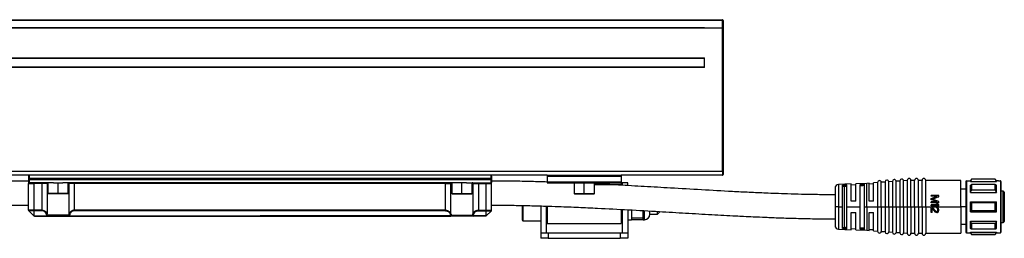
# Model space of a CAD drawing. Header units: millimetres. Extents: x -339 to 1189, y 337 to 856.
# Tile 7 of 10: x 40 to 306, y 604 to 663. Entities that reach past the tile are written whole.
import ezdxf

# ---------------------------------------------------------------- set-up
doc = ezdxf.new("R2010")
doc.units = ezdxf.units.MM

# ---------------------------------------------------------------- blocks, each defined once
blk = doc.blocks.new('Drawing View2')
at = {"color": 7, "linetype": 'Continuous', "lineweight": 25}
for p, q in [((-182.5, 50.06), (57.5, 50.06)), ((57.5, 49.86), (-182.5, 49.86)), ((57.5, 47.86), (-182.5, 47.86)), ((-182.5, 47.86), (57.5, 47.86)), ((57.5, 50.06), (62.3, 50.06)), ((62.3, 49.86), (57.5, 49.86)), ((57.5, 47.86), (62.3, 47.86)), ((57.5, 47.86), (57.5, 47.86)), ((57.5, 47.86), (57.5, 47.86)), ((57.5, 47.86), (62.3, 47.86)), ((62.3, 50.06), (62.3, 49.86)), ((62.3, 47.86), (62.3, 49.86)), ((62.3, 49.86), (62.5, 49.86)), ((62.3, 47.86), (62.3, 47.86)), ((62.3, 47.86), (62.5, 47.86)), ((62.3, 9.06), (62.3, 47.86)), ((62.5, 49.86), (62.5, 47.86)), ((62.5, 47.86), (62.5, 47.86)), ((62.5, 47.86), (62.5, 9.06)), ((-182.5, 39.76), (57.5, 39.76)), ((57.5, 39.56), (-182.5, 39.56)), ((-182.5, 37.36), (57.5, 37.36)), ((57.5, 37.16), (57.5, 39.76)), ((57.5, 37.16), (-182.5, 37.16)), ((62.3, 9.06), (-187.3, 9.06)), ((15, 8.06), (-140, 8.06)), ((-124.8, 8.06), (-124.8, 7.26)), ((-0.2, 8.06), (-0.2, 7.26)), ((15, 8.06), (15, 7.86)), ((15, 8.06), (35, 8.06)), ((35, 8.06), (35, 7.86)), ((62.3, 8.06), (35, 8.06)), ((62.3, 9.06), (62.3, 8.06)), ((62.3, 9.06), (62.5, 9.06)), ((62.5, 9.06), (62.5, 8.26)), ((-125, 7.86), (-125, 7.26)), ((-125, 7.26), (-124.8, 7.26)), ((-125, 7.26), (-125, 6.86)), ((-125, 6.86), (-125, 6.26)), ((-125, 6.86), (-124.8, 6.86)), ((-125, -1.36), (-125, 5.86)), ((-124.8, 7.26), (-0.2, 7.26)), ((-124.8, 7.26), (-124.8, 6.86)), ((-124.8, 6.86), (-124.8, 6.06)), ((-0.2, 6.86), (-124.8, 6.86)), ((-118.25, 6.06), (-124.8, 6.06)), ((-121.43, 5.86), (-123.5, 5.86)), ((-123.5, -1.36), (-123.5, 5.86)), ((-121.43, 5.86), (-121.43, 6.06)), ((-119.98, 5.86), (-121.43, 5.86)), ((-121.43, 5.86), (-121.43, -1.36)), ((-119.98, 5.86), (-119.98, -2.31)), ((-119.75, 5.86), (-119.98, 5.86)), ((-119.75, 6.06), (-119.75, 3.16)), ((-118.25, 6.06), (-117, 6.06)), ((-117, 3.16), (-117, 6.06)), ((-117, 6.06), (-115.75, 6.06)), ((-9.25, 6.06), (-115.75, 6.06)), ((-114.25, 3.16), (-114.25, 6.06)), ((-114.02, 5.86), (-114.25, 5.86)), ((-112.57, 5.86), (-114.02, 5.86)), ((-114.02, -2.31), (-114.02, 5.86)), ((-112.57, 5.86), (-112.57, 6.06)), ((-12.43, 5.86), (-112.57, 5.86)), ((-112.57, -1.36), (-112.57, 5.86)), ((-12.43, 5.86), (-12.43, 6.06)), ((-12.43, 5.86), (-10.98, 5.86)), ((-12.43, -1.36), (-12.43, 5.86)), ((-10.98, -2.31), (-10.98, 5.86)), ((-10.98, 5.86), (-10.75, 5.86)), ((-10.75, 6.06), (-10.75, 3.16)), ((-8, 6.06), (-9.25, 6.06)), ((-8, 3.16), (-8, 6.06)), ((-6.75, 6.06), (-8, 6.06)), ((-6.75, 6.06), (-0.2, 6.06)), ((-5.25, 3.16), (-5.25, 6.06)), ((-5.25, 5.86), (-5.02, 5.86)), ((-5.02, 5.86), (-3.57, 5.86)), ((-5.02, 5.86), (-5.02, -2.31)), ((-3.57, 5.86), (-3.57, 6.06)), ((-3.57, 5.86), (-1.5, 5.86)), ((-3.57, 5.86), (-3.57, -1.36)), ((-1.5, -1.36), (-1.5, 5.86)), ((0, 7.26), (-0.2, 7.26)), ((-0.2, 7.26), (-0.2, 6.86)), ((-0.2, 6.86), (-0.2, 6.06)), ((0, 6.86), (-0.2, 6.86)), ((0, 7.86), (0, 7.26)), ((0, 7.26), (0, 6.86)), ((0, 6.86), (0, 6.26)), ((0, -1.36), (0, 5.86)), ((15, 7.86), (35, 7.86)), ((15, 7.86), (15, 6.26)), ((15, 6.26), (35, 6.26)), ((15, 6.26), (15, 6.06)), ((15, 6.06), (35, 6.06)), ((22.25, 5.99), (20.42, 6.06)), ((22.25, 6.06), (22.25, 3.16)), ((25, 3.16), (25, 6.06)), ((27.75, 3.16), (27.75, 6.06)), ((27.75, 5.56), (35, 5.56)), ((35, 7.86), (35, 6.26)), ((35, 6.26), (35, 6.06)), ((35, 6.06), (35, 5.56)), ((35, 5.56), (35, 5.37)), ((36.75, 6.06), (35.25, 6.06)), ((35.25, 6.06), (35.25, 5.45)), ((36.75, 5.35), (36.75, 6.06)), ((97.1, 5.72), (93.66, 5.59)), ((93.66, 5.59), (93.66, -0.45)), ((94.7, -0.45), (94.7, 5.44)), ((95.9, -0.45), (95.9, 5.49)), ((97.1, 1.05), (97.1, 5.72)), ((98.3, 5.47), (97.1, 5.42)), ((101.25, 5.89), (98.3, 5.77)), ((98.3, 1.05), (98.3, 5.77)), ((99.5, -0.45), (99.5, 5.62)), ((100.7, -0.45), (100.7, 5.67)), ((101.9, 5.93), (101.25, 5.89)), ((101.25, -0.45), (101.25, 5.89)), ((101.9, 1.05), (101.9, 5.93)), ((103.1, 5.72), (101.9, 5.63)), ((104.2, 6.1), (103.1, 6.02)), ((103.1, 1.05), (103.1, 6.02)), ((104.2, 6.13), (104.2, -0.45)), ((106.2, 6.24), (105.2, 6.17)), ((105.2, -0.45), (105.2, 6.17)), ((106.2, 6.27), (106.2, -0.45)), ((108.2, 6.38), (107.2, 6.31)), ((107.2, -0.45), (107.2, 6.31)), ((108.2, 6.42), (108.2, -0.45)), ((110.2, 6.52), (109.2, 6.45)), ((109.2, -0.45), (109.2, 6.45)), ((110.2, 6.56), (110.2, -0.45)), ((112.2, 6.67), (111.2, 6.59)), ((111.2, -0.45), (111.2, 6.59)), ((112.2, 6.7), (112.2, -0.45)), ((114.2, 6.7), (113.2, 6.7)), ((113.2, -0.45), (113.2, 6.7)), ((114.2, -0.45), (114.2, 6.7)), ((116.2, 6.7), (115.2, 6.7)), ((115.2, -0.45), (115.2, 6.7)), ((116.2, -0.45), (116.2, 6.7)), ((126.7, 6.7), (117.2, 6.7)), ((117.2, -0.45), (117.2, 6.7)), ((126.7, -0.45), (126.7, 6.7)), ((128, 6.35), (128, -7.25)), ((128.2, 6.55), (128.2, -7.45)), ((128.2, 6.55), (129.21, 6.55)), ((129.25, 6.55), (129.21, 6.55)), ((129.54, 7.05), (129.25, 6.55)), ((129.25, 6.42), (129.25, 6.55)), ((129.25, 6.42), (136.25, 6.42)), ((129.25, 3.44), (129.25, 5.37)), ((135.96, 7.05), (129.54, 7.05)), ((129.54, 6.98), (129.54, 7.05)), ((135.96, 6.98), (129.54, 6.98)), ((135.96, 5.54), (129.54, 5.54)), ((129.54, 5.54), (129.54, 4.07)), ((136.25, 6.55), (135.96, 7.05)), ((135.96, 7.05), (135.96, 6.98)), ((135.96, 4.07), (135.96, 5.54)), ((136.79, 6.55), (136.25, 6.55)), ((136.25, 6.55), (136.25, 6.42)), ((136.25, 3.44), (136.25, 5.37)), ((136.79, 6.55), (137.3, 6.55)), ((137.35, 6.55), (137.3, 6.55)), ((137.35, 6.55), (137.35, -7.45)), ((137.5, 6.4), (137.5, -7.3)), ((-119.75, 3.16), (-119.65, 3.06)), ((-117, 3.16), (-119.75, 3.16)), ((-117, 3.06), (-119.65, 3.06)), ((-117, 3.16), (-117, 3.06)), ((-114.25, 3.16), (-117, 3.16)), ((-114.35, 3.06), (-117, 3.06)), ((-114.35, 3.06), (-114.25, 3.16)), ((-10.75, 3.16), (-10.65, 3.06)), ((-10.75, 3.16), (-8, 3.16)), ((-10.65, 3.06), (-8, 3.06)), ((-8, 3.16), (-5.25, 3.16)), ((-8, 3.16), (-8, 3.06)), ((-8, 3.06), (-5.35, 3.06)), ((-5.35, 3.06), (-5.25, 3.16)), ((22.25, 3.16), (22.35, 3.06)), ((22.25, 3.16), (25, 3.16)), ((22.35, 3.06), (25, 3.06)), ((25, 3.16), (27.75, 3.16)), ((25, 3.16), (25, 3.06)), ((25, 3.06), (27.65, 3.06)), ((27.65, 3.06), (27.75, 3.16)), ((92.7, 4.59), (92.7, -0.45)), ((94.7, 5.15), (95.23, 5.15)), ((95.23, -6.05), (95.23, 5.15)), ((128, 4.28), (126.7, 4.28)), ((129.25, 3.44), (136.25, 3.44)), ((135.96, 4.07), (129.54, 4.07)), ((138.1, 3.8), (137.5, 3.8)), ((138.1, -4.7), (138.1, 3.8)), ((138.4, 3.5), (138.4, -4.4)), ((98.3, 1.05), (97.1, 1.05)), ((103.1, 1.05), (101.9, 1.05)), ((118.7, 2.4), (118.7, 2.65)), ((120.7, 2.65), (118.7, 2.65)), ((120.27, 2.4), (118.7, 2.4)), ((118.7, 1.48), (118.7, 1.82)), ((120.27, 0.9), (118.7, 0.9)), ((118.7, 0.65), (118.7, 0.9)), ((120.7, 0.65), (118.7, 0.65)), ((118.7, -0.18), (118.7, 0.07)), ((120.36, 0.07), (118.7, 0.07)), ((120.4, 0.32), (120.06, 0.32)), ((120.7, 2.28), (120.7, 2.65)), ((120.7, 0.65), (120.7, 1.03)), ((120.7, -0.18), (120.7, 0.07)), ((129.25, -1.82), (129.25, 0.92)), ((129.25, 0.92), (136.25, 0.92)), ((129.54, 0.59), (129.54, -1.49)), ((135.96, 0.59), (129.54, 0.59)), ((135.96, -1.49), (135.96, 0.59)), ((136.25, -1.82), (136.25, 0.92)), ((-123.5, -1.36), (-125, -1.36)), ((-123.5, -1.5), (-124.94, -1.5)), ((-123.56, -2.88), (-124.94, -1.5)), ((-121.43, -1.36), (-123.5, -1.36)), ((-121.43, -1.5), (-123.5, -1.5)), ((-123.5, -2.88), (-123.5, -1.5)), ((-121.43, -1.36), (-121.43, -1.5)), ((-112.57, -1.36), (-112.57, -1.5)), ((-12.43, -1.36), (-112.57, -1.36)), ((-12.43, -1.5), (-112.57, -1.5)), ((-12.43, -1.36), (-12.43, -1.5)), ((-3.57, -1.36), (-3.57, -1.5)), ((-3.57, -1.36), (-1.5, -1.36)), ((-3.57, -1.5), (-1.5, -1.5)), ((-1.5, -1.36), (0, -1.36)), ((-1.5, -1.5), (-0.06, -1.5)), ((-1.5, -2.88), (-1.5, -1.5)), ((-1.44, -2.88), (-0.06, -1.5)), ((8.25, -0.09), (8.25, -3.99)), ((8.45, -0.1), (8.45, -4.19)), ((13.25, -0.2), (13.25, -7.44)), ((14.75, -0.25), (14.75, -7.44)), ((14.75, -2.44), (15, -2.44)), ((15, -0.26), (15, -4.94)), ((35, -1.16), (35, -4.94)), ((35, -2.44), (35.25, -2.44)), ((35.25, -1.16), (35.25, -7.44)), ((36.75, -1.23), (36.75, -7.44)), ((37.75, -1.29), (37.75, -3.44)), ((40.95, -1.94), (40.95, -1.47)), ((40.95, -3.44), (40.95, -1.94)), ((41.25, -3.94), (41.25, -1.51)), ((42.75, -2.44), (42.75, -1.58)), ((42.75, -2.44), (44.75, -2.44)), ((44.75, -2.44), (44.75, -1.7)), ((44.75, -2.44), (45.25, -1.94)), ((45.25, -1.74), (45.25, -1.94)), ((92.7, -0.45), (92.7, -5.49)), ((93.66, -0.45), (92.7, -0.45)), ((93.66, -0.45), (94.7, -0.45)), ((93.66, -0.45), (93.66, -6.49)), ((94.7, -6.34), (94.7, -0.45)), ((95.9, -0.45), (99.5, -0.45)), ((95.9, -6.39), (95.9, -0.45)), ((97.1, -6.62), (97.1, -2.02)), ((97.1, -2.02), (98.3, -2.02)), ((98.3, -6.67), (98.3, -2.02)), ((99.5, -6.52), (99.5, -0.45)), ((100.7, -0.45), (101.25, -0.45)), ((100.7, -6.56), (100.7, -0.45)), ((101.25, -0.45), (101.25, -6.78)), ((101.25, -0.45), (104.2, -0.45)), ((101.9, -6.83), (101.9, -2.02)), ((101.9, -2.02), (103.1, -2.02)), ((103.1, -6.92), (103.1, -2.02)), ((104.2, -0.45), (104.2, -7.03)), ((104.2, -0.45), (105.2, -0.45)), ((105.2, -0.45), (105.2, -7.07)), ((105.2, -0.45), (106.2, -0.45)), ((106.2, -0.45), (106.2, -7.17)), ((106.2, -0.45), (107.2, -0.45)), ((107.2, -0.45), (107.2, -7.21)), ((107.2, -0.45), (108.2, -0.45)), ((108.2, -0.45), (108.2, -7.31)), ((108.2, -0.45), (109.2, -0.45)), ((109.2, -0.45), (109.2, -7.35)), ((109.2, -0.45), (110.2, -0.45)), ((110.2, -0.45), (110.2, -7.46)), ((110.2, -0.45), (111.2, -0.45)), ((111.2, -0.45), (111.2, -7.49)), ((111.2, -0.45), (112.2, -0.45)), ((112.2, -0.45), (112.2, -7.6)), ((112.2, -0.45), (113.2, -0.45)), ((113.2, -0.45), (113.2, -7.6)), ((113.2, -0.45), (114.2, -0.45)), ((114.2, -0.45), (115.2, -0.45)), ((114.2, -0.45), (114.2, -7.6)), ((115.2, -0.45), (115.2, -7.6)), ((115.2, -0.45), (116.2, -0.45)), ((116.2, -0.45), (117.2, -0.45)), ((116.2, -0.45), (116.2, -7.6)), ((117.2, -0.45), (117.2, -7.6)), ((117.2, -0.45), (126.7, -0.45)), ((120.7, -0.18), (118.7, -0.18)), ((118.7, -2.02), (118.7, -0.52)), ((118.91, -0.52), (118.7, -0.52)), ((118.91, -2.02), (118.7, -2.02)), ((119.98, -1.68), (118.91, -0.52)), ((119.85, -1.89), (118.91, -0.85)), ((118.91, -2.02), (118.91, -0.85)), ((120.23, -1.77), (120.15, -1.77)), ((120.23, -2.02), (120.15, -2.02)), ((120.23, -0.77), (120.23, -0.56)), ((120.49, -1.35), (120.49, -1.18)), ((120.7, -1.39), (120.7, -1.22)), ((126.7, -0.45), (126.7, -7.6)), ((128, -0.45), (126.7, -0.45)), ((129.25, -1.82), (136.25, -1.82)), ((135.96, -1.49), (129.54, -1.49)), ((-123.5, -2.88), (-120.02, -2.88)), ((-123.42, -2.94), (-120.02, -2.94)), ((-120.02, -2.94), (-120.02, -2.88)), ((-120.02, -2.94), (-113.98, -2.94)), ((-114.16, -2.74), (-119.84, -2.74)), ((-113.98, -2.88), (-62.5, -2.88)), ((-113.98, -2.88), (-113.98, -2.94)), ((-113.98, -2.94), (-11.02, -2.94)), ((-11.02, -2.88), (-62.5, -2.88)), ((-11.02, -2.88), (-11.02, -2.94)), ((-4.98, -2.94), (-11.02, -2.94)), ((-10.84, -2.74), (-5.16, -2.74)), ((-1.5, -2.88), (-4.98, -2.88)), ((-4.98, -2.94), (-4.98, -2.88)), ((-1.58, -2.94), (-4.98, -2.94)), ((8.25, -3.99), (8.45, -4.19)), ((8.45, -4.19), (13.25, -4.19)), ((15, -4.94), (35, -4.94)), ((36.75, -3.94), (37.75, -3.94)), ((37.75, -3.44), (40.95, -3.44)), ((37.75, -3.44), (37.75, -3.94)), ((40.95, -3.94), (37.75, -3.94)), ((40.95, -3.94), (40.95, -3.44)), ((40.95, -3.94), (41.25, -3.94)), ((126.7, -5.17), (128, -5.17)), ((129.25, -4.34), (136.25, -4.34)), ((129.25, -6.27), (129.25, -4.34)), ((135.96, -4.96), (129.54, -4.96)), ((129.54, -4.96), (129.54, -6.44)), ((135.96, -6.44), (135.96, -4.96)), ((136.25, -6.27), (136.25, -4.34)), ((137.5, -4.7), (138.1, -4.7)), ((13.25, -7.44), (13.25, -8.94)), ((13.25, -7.44), (15.25, -7.44)), ((15.25, -7.44), (15.25, -8.94)), ((15.25, -7.44), (34.75, -7.44)), ((34.75, -7.44), (34.75, -8.94)), ((34.75, -7.44), (36.75, -7.44)), ((36.75, -7.44), (36.75, -8.94)), ((93.66, -6.49), (97.1, -6.62)), ((94.7, -6.05), (95.23, -6.05)), ((97.1, -6.32), (98.3, -6.37)), ((98.3, -6.67), (101.25, -6.78)), ((101.25, -6.78), (101.9, -6.83)), ((101.9, -6.53), (103.1, -6.61)), ((103.1, -6.92), (104.2, -6.99)), ((105.2, -7.07), (106.2, -7.14)), ((107.2, -7.21), (108.2, -7.28)), ((109.2, -7.35), (110.2, -7.42)), ((111.2, -7.49), (112.2, -7.56)), ((113.2, -7.6), (114.2, -7.6)), ((115.2, -7.6), (116.2, -7.6)), ((117.2, -7.6), (126.7, -7.6)), ((128.2, -7.45), (129.21, -7.45)), ((129.21, -7.45), (129.25, -7.45)), ((129.25, -7.31), (136.25, -7.31)), ((129.25, -7.45), (129.25, -7.31)), ((129.25, -7.45), (129.54, -7.95)), ((135.96, -6.44), (129.54, -6.44)), ((135.96, -7.88), (129.54, -7.88)), ((129.54, -7.95), (129.54, -7.88)), ((129.54, -7.95), (135.96, -7.95)), ((135.96, -7.95), (136.25, -7.45)), ((135.96, -7.88), (135.96, -7.95)), ((136.25, -7.31), (136.25, -7.45)), ((136.25, -7.45), (136.79, -7.45)), ((136.79, -7.45), (137.3, -7.45)), ((137.3, -7.45), (137.35, -7.45)), ((15.25, -8.94), (13.25, -8.94)), ((15.25, -8.94), (34.75, -8.94)), ((36.75, -8.94), (34.75, -8.94))]:
    blk.add_line(p, q, dxfattribs=at)
at = {"color": 7, "linetype": 'Continuous', "lineweight": 25, "flags": 128}
for points in [[(94.7, 5.44), (95.37, 5.47), (95.9, 5.49)], [(99.5, 5.62), (100.17, 5.64), (100.7, 5.67)], [(99.5, 5.31), (100.17, 5.33), (100.7, 5.36)], [(95.23, 5.15), (95.61, 5.17), (95.9, 5.18)], [(-123.5, -1.36), (-123.5, -1.38), (-123.5, -1.4), (-123.5, -1.42), (-123.5, -1.44), (-123.5, -1.45), (-123.5, -1.47), (-123.5, -1.49), (-123.5, -1.5)], [(-1.5, -1.36), (-1.5, -1.38), (-1.5, -1.4), (-1.5, -1.42), (-1.5, -1.44), (-1.5, -1.45), (-1.5, -1.47), (-1.5, -1.49), (-1.5, -1.5)], [(95.9, -6.39), (95.23, -6.36), (94.7, -6.34)], [(95.9, -6.08), (95.53, -6.06), (95.23, -6.05)], [(100.7, -6.25), (100.03, -6.23), (99.5, -6.21)], [(100.7, -6.56), (100.03, -6.54), (99.5, -6.52)]]:
    blk.add_lwpolyline(points, dxfattribs=at)
at = {"color": 7, "linetype": 'Continuous', "lineweight": 25}
for centre, radius, start, end in [((62.3, 49.86), 0.2, 0, 90), ((-124.8, 7.86), 0.2, 90, 180), ((-0.2, 7.86), 0.2, 0, 90), ((62.3, 8.26), 0.2, 270, 0), ((-124.8, 6.26), 0.2, 180, 270), ((-119.79, 5.86), 0.196, 91.1196, 181.0775), ((-114.21, 5.86), 0.196, 358.9225, 88.8804), ((-10.79, 5.86), 0.196, 91.1196, 181.0775), ((-5.21, 5.86), 0.196, 358.9225, 88.8804), ((-0.2, 6.26), 0.2, 270, 0), ((93.7, 4.59), 1, 92.2434, 180), ((104.7, 6.13), 0.5, 4.0718, 180), ((106.7, 6.27), 0.5, 4.0718, 180), ((108.7, 6.42), 0.5, 4.0718, 180), ((110.7, 6.56), 0.5, 4.0718, 180), ((112.7, 6.7), 0.5, 0, 180), ((114.7, 6.7), 0.5, 0, 180), ((116.7, 6.7), 0.5, 0, 180), ((128.2, 6.35), 0.2, 90, 180), ((137.35, 6.4), 0.15, 0, 90), ((138.1, 3.5), 0.3, 0, 90), ((-124.8, -1.36), 0.2, 180, 225), ((-120.19, -2.22), 0.226, 274.4185, 338.195), ((-113.81, -2.22), 0.226, 201.805, 265.5814), ((-11.19, -2.22), 0.226, 274.4186, 338.195), ((-4.81, -2.22), 0.226, 201.805, 265.5815), ((-0.2, -1.36), 0.2, 315, 0), ((41.25, -2.44), 1.5, 270, 0), ((-120.06, -2.63), 0.253, 280.4738, 334.9172), ((-120.03, -2.75), 0.192, 272.6817, 2.4329), ((-113.94, -2.63), 0.253, 205.0857, 259.5276), ((-113.97, -2.75), 0.192, 177.5726, 267.2246), ((-11.06, -2.63), 0.253, 280.4724, 334.9143), ((-11.03, -2.75), 0.192, 272.7754, 2.4274), ((-4.94, -2.63), 0.253, 205.0828, 259.5262), ((-4.97, -2.75), 0.192, 177.5671, 267.3183), ((138.1, -4.4), 0.3, 270, 0), ((93.7, -5.49), 1, 180, 267.7566), ((104.7, -7.03), 0.5, 180, 355.9282), ((106.7, -7.17), 0.5, 180, 355.9282), ((108.7, -7.31), 0.5, 180, 355.9282), ((110.7, -7.46), 0.5, 180, 355.9282), ((112.7, -7.6), 0.5, 180, 0), ((114.7, -7.6), 0.5, 180, 0), ((116.7, -7.6), 0.5, 180, 0), ((128.2, -7.25), 0.2, 180, 270), ((137.35, -7.3), 0.15, 270, 0)]:
    blk.add_arc(centre, radius, start, end, dxfattribs=at)
for points, knots in [([(57.5, 50.06), (57.5, 50.06), (57.5, 50.04), (57.5, 49.96), (57.5, 49.91), (57.5, 49.86)], [0, 0, 0, 0, 0.5, 0.5, 1, 1, 1, 1]), ([(62.5, 47.86), (62.5, 47.86), (62.5, 47.86), (62.5, 47.86), (62.5, 47.86), (62.5, 47.86), (62.5, 47.86), (62.49, 47.86), (62.47, 47.86), (62.43, 47.86), (62.37, 47.86), (62.32, 47.86), (62.3, 47.86)], [0, 0, 0, 0, 0.000113, 0.000556, 0.002314, 0.009333, 0.037406, 0.150098, 0.364696, 0.579304, 0.793919, 1, 1, 1, 1]), ([(-125, 6.5), (-126.75, 6.49), (-130.07, 6.48), (-134.75, 6.4), (-137.99, 6.33), (-139.68, 6.28), (-140, 6.27)], [0, 0, 0, 0, 0.350528, 0.662345, 0.935584, 1, 1, 1, 1]), ([(-125, 6.24), (-125, 6.24), (-125, 6.23), (-125, 6.16), (-125, 6.12)], [0, 0, 0, 0, 0.387129, 1, 1, 1, 1]), ([(-125, 5.86), (-125, 5.86), (-124.96, 5.86), (-124.81, 5.86), (-124.7, 5.86), (-124.42, 5.86), (-124.25, 5.86), (-123.89, 5.86), (-123.7, 5.86), (-123.5, 5.86)], [0, 0, 0, 0, 0.25, 0.25, 0.5, 0.5, 0.75, 0.75, 1, 1, 1, 1]), ([(-124.93, 6.07), (-124.94, 6.07), (-124.96, 6.05), (-124.98, 5.98), (-124.99, 5.89), (-124.99, 5.85)], [0, 0, 0, 0, 0.256953, 0.634055, 1, 1, 1, 1]), ([(-124.98, 6.18), (-124.98, 6.17), (-124.97, 6.15), (-124.94, 6.11), (-124.91, 6.08), (-124.89, 6.07)], [0, 0, 0, 0, 0.086774, 0.509913, 1, 1, 1, 1]), ([(-124.93, 6.1), (-124.91, 6.09), (-124.9, 6.07), (-124.86, 6.03), (-124.83, 6.01), (-124.8, 5.99), (-124.75, 5.97), (-124.65, 5.94), (-124.53, 5.93), (-124.42, 5.92), (-124.37, 5.92), (-124.36, 5.92), (-124.36, 5.92), (-124.36, 5.92), (-124.36, 5.92)], [0, 0, 0, 0, 0.170092, 0.236653, 0.295402, 0.349721, 0.403183, 0.518564, 0.786778, 0.964503, 0.987018, 0.99521, 0.998797, 1, 1, 1, 1]), ([(-124.85, 6.05), (-124.86, 6.06), (-124.88, 6.07), (-124.9, 6.08), (-124.91, 6.09), (-124.92, 6.1), (-124.92, 6.1)], [0, 0, 0, 0, 0.260513, 0.52296, 0.795118, 1, 1, 1, 1]), ([(-124.78, 6.05), (-124.79, 6.05), (-124.81, 6.05), (-124.84, 6.05), (-124.88, 6.07), (-124.9, 6.08), (-124.92, 6.09)], [0, 0, 0, 0, 0.192386, 0.418898, 0.686755, 1, 1, 1, 1]), ([(-124.47, 5.96), (-124.38, 5.94), (-124.07, 5.87), (-123.73, 5.96), (-123.51, 5.87), (-123.5, 5.86), (-123.5, 5.86)], [0, 0, 0, 0, 0.282366, 0.96808, 0.984334, 1, 1, 1, 1]), ([(-124.36, 5.92), (-124.36, 5.92), (-124.36, 5.93), (-124.36, 5.93), (-124.36, 5.93), (-124.36, 5.93)], [0, 0, 0, 0, 0.265415, 0.679556, 1, 1, 1, 1]), ([(-0.53, 5.96), (-0.62, 5.94), (-0.93, 5.87), (-1.27, 5.96), (-1.49, 5.87), (-1.5, 5.86), (-1.5, 5.86)], [0, 0, 0, 0, 0.282366, 0.96808, 0.984334, 1, 1, 1, 1]), ([(-1.5, 5.86), (-1.34, 5.86), (-1.16, 5.86), (-0.81, 5.86), (-0.63, 5.86), (-0.33, 5.86), (-0.2, 5.86), (-0.04, 5.86), (0, 5.86), (0, 5.86)], [0, 0, 0, 0, 0.25, 0.25, 0.5, 0.5, 0.75, 0.75, 1, 1, 1, 1]), ([(-0.64, 5.92), (-0.64, 5.92), (-0.64, 5.92), (-0.64, 5.92), (-0.63, 5.92), (-0.58, 5.92), (-0.47, 5.93), (-0.35, 5.94), (-0.25, 5.97), (-0.2, 5.99), (-0.17, 6.01), (-0.14, 6.03), (-0.1, 6.07), (-0.09, 6.09), (-0.07, 6.1)], [0, 0, 0, 0, 0.001203, 0.00479, 0.012982, 0.035497, 0.213222, 0.481436, 0.596817, 0.650279, 0.704598, 0.763347, 0.829908, 1, 1, 1, 1]), ([(-0.64, 5.93), (-0.64, 5.93), (-0.64, 5.93), (-0.64, 5.93), (-0.64, 5.92), (-0.64, 5.92)], [0, 0, 0, 0, 0.320444, 0.7345846, 1, 1, 1, 1]), ([(-0.08, 6.09), (-0.1, 6.08), (-0.12, 6.07), (-0.16, 6.05), (-0.19, 6.05), (-0.21, 6.05), (-0.22, 6.05)], [0, 0, 0, 0, 0.313245, 0.581102, 0.807614, 1, 1, 1, 1]), ([(-0.08, 6.1), (-0.08, 6.1), (-0.09, 6.09), (-0.1, 6.08), (-0.12, 6.07), (-0.14, 6.06), (-0.15, 6.05)], [0, 0, 0, 0, 0.204882, 0.47704, 0.739487, 1, 1, 1, 1]), ([(-0.11, 6.07), (-0.09, 6.08), (-0.06, 6.11), (-0.03, 6.15), (-0.02, 6.17), (-0.02, 6.18)], [0, 0, 0, 0, 0.490087, 0.913226, 1, 1, 1, 1]), ([(-0.01, 5.85), (-0.01, 5.89), (-0.02, 5.98), (-0.04, 6.05), (-0.06, 6.07), (-0.07, 6.07)], [0, 0, 0, 0, 0.365945, 0.743047, 1, 1, 1, 1]), ([(15, 6.25), (13.61, 6.29), (10.51, 6.38), (5.51, 6.48), (1.9, 6.49), (0, 6.5)], [0, 0, 0, 0, 0.277889, 0.621, 1, 1, 1, 1]), ([(0, 6.24), (0, 6.24), (0, 6.23), (0, 6.17), (0, 6.14)], [0, 0, 0, 0, 0.425307, 1, 1, 1, 1]), ([(92.7, 2.8), (91.12, 2.81), (88.1, 2.82), (83.84, 2.91), (80.08, 3.02), (76.87, 3.13), (73.43, 3.27), (69.53, 3.44), (63.74, 3.73), (56.66, 4.13), (48.73, 4.59), (41.28, 5.03), (34.5, 5.4), (30, 5.64), (27.82, 5.74), (27.75, 5.74)], [0, 0, 0, 0, 0.073101, 0.138974, 0.196926, 0.246417, 0.287039, 0.355921, 0.426309, 0.55469, 0.683289, 0.79243, 0.899275, 0.996696, 1, 1, 1, 1]), ([(129.54, 6.98), (129.48, 6.87), (129.39, 6.68), (129.29, 6.5), (129.25, 6.42)], [0, 0, 0, 0, 0.571498, 1, 1, 1, 1]), ([(129.25, 5.37), (129.3, 5.4), (129.4, 5.46), (129.49, 5.51), (129.54, 5.54)], [0, 0, 0, 0, 0.548345, 1, 1, 1, 1]), ([(135.96, 6.98), (136.02, 6.87), (136.11, 6.68), (136.21, 6.5), (136.25, 6.42)], [0, 0, 0, 0, 0.571498, 1, 1, 1, 1]), ([(136.25, 5.37), (136.2, 5.4), (136.1, 5.46), (136.01, 5.51), (135.96, 5.54)], [0, 0, 0, 0, 0.548345, 1, 1, 1, 1]), ([(129.54, 4.07), (129.48, 3.95), (129.39, 3.74), (129.29, 3.53), (129.25, 3.44)], [0, 0, 0, 0, 0.571498, 1, 1, 1, 1]), ([(135.96, 4.07), (136.02, 3.95), (136.11, 3.74), (136.21, 3.53), (136.25, 3.44)], [0, 0, 0, 0, 0.571498, 1, 1, 1, 1]), ([(-222.7, -3.7), (-220.95, -3.69), (-217.63, -3.68), (-212.95, -3.6), (-208.85, -3.5), (-205.32, -3.4), (-202.11, -3.28), (-199.04, -3.16), (-195.88, -3.03), (-190.88, -2.79), (-184.02, -2.44), (-175.74, -1.97), (-167.93, -1.52), (-160.81, -1.13), (-155.4, -0.86), (-151.47, -0.67), (-148.6, -0.55), (-145.1, -0.41), (-140.97, -0.26), (-136.21, -0.13), (-130.82, -0.02), (-127.01, -0.01), (-125, 0)], [0, 0, 0, 0, 0.053815, 0.101688, 0.14364, 0.179688, 0.209845, 0.242224, 0.27419, 0.306681, 0.395707, 0.4851, 0.560949, 0.635735, 0.704023, 0.727147, 0.756428, 0.792201, 0.834456, 0.88318, 0.938363, 1, 1, 1, 1]), ([(0, 0), (1.82, -0.01), (5.26, -0.02), (10.1, -0.11), (14.29, -0.23), (17.82, -0.35), (20.79, -0.46), (23.43, -0.57), (26, -0.68), (30.5, -0.9), (36.93, -1.24), (44.86, -1.69), (52.36, -2.13), (59.24, -2.53), (64.45, -2.81), (68.2, -3), (70.86, -3.12), (74.11, -3.27), (77.96, -3.42), (82.4, -3.56), (87.38, -3.67), (90.87, -3.69), (92.7, -3.7)], [0, 0, 0, 0, 0.0589839, 0.1112299, 0.1564705, 0.19452, 0.2252561, 0.2525271, 0.2801789, 0.3082008, 0.3981233, 0.4884731, 0.5651446, 0.6410919, 0.7112017, 0.7339161, 0.7622347, 0.7973591, 0.8390599, 0.8870267, 0.9408496, 1, 1, 1, 1]), ([(118.7, 1.82), (118.99, 1.93), (119.52, 2.12), (120.04, 2.32), (120.27, 2.4)], [0, 0, 0, 0, 0.559997, 1, 1, 1, 1]), ([(120.27, 0.9), (119.98, 1.01), (119.46, 1.2), (118.93, 1.4), (118.7, 1.48)], [0, 0, 0, 0, 0.559997, 1, 1, 1, 1]), ([(118.91, 1.65), (119.25, 1.77), (119.84, 1.98), (120.44, 2.18), (120.7, 2.28)], [0, 0, 0, 0, 0.559997, 1, 1, 1, 1]), ([(120.7, 1.03), (120.37, 1.14), (119.77, 1.35), (119.17, 1.56), (118.91, 1.65)], [0, 0, 0, 0, 0.559997, 1, 1, 1, 1]), ([(120.36, 0.07), (120.3, 0.11), (120.2, 0.2), (120.11, 0.28), (120.06, 0.32)], [0, 0, 0, 0, 0.559998, 1, 1, 1, 1]), ([(120.7, 0.07), (120.64, 0.11), (120.55, 0.2), (120.45, 0.28), (120.4, 0.32)], [0, 0, 0, 0, 0.559998, 1, 1, 1, 1]), ([(129.25, 0.92), (129.3, 0.86), (129.4, 0.75), (129.49, 0.64), (129.54, 0.59)], [0, 0, 0, 0, 0.548345, 1, 1, 1, 1]), ([(136.25, 0.92), (136.2, 0.86), (136.1, 0.75), (136.01, 0.64), (135.96, 0.59)], [0, 0, 0, 0, 0.548345, 1, 1, 1, 1]), ([(-121.43, -1.36), (-121.39, -1.36), (-121.32, -1.36), (-121.22, -1.37), (-121.11, -1.39), (-121, -1.41), (-120.89, -1.44), (-120.78, -1.48), (-120.67, -1.53), (-120.55, -1.6), (-120.41, -1.69), (-120.28, -1.82), (-120.16, -1.96), (-120.05, -2.13), (-120.01, -2.24), (-119.98, -2.31)], [0, 0, 0, 0, 0.045451, 0.093487, 0.143983, 0.196837, 0.252049, 0.309573, 0.369406, 0.431491, 0.528071, 0.633217, 0.7469, 0.869168, 1, 1, 1, 1]), ([(-120.18, -2.45), (-120.24, -2.29), (-120.35, -2), (-120.69, -1.7), (-121.06, -1.53), (-121.3, -1.51), (-121.43, -1.5)], [0, 0, 0, 0, 0.35113, 0.631954, 0.811632, 1, 1, 1, 1]), ([(-120.02, -2.88), (-120.05, -2.8), (-120.11, -2.66), (-120.16, -2.51), (-120.18, -2.45)], [0, 0, 0, 0, 0.5416, 1, 1, 1, 1]), ([(-119.84, -2.74), (-119.87, -2.66), (-119.92, -2.52), (-119.96, -2.37), (-119.98, -2.31)], [0, 0, 0, 0, 0.5416335, 1, 1, 1, 1]), ([(-114.02, -2.31), (-114.04, -2.39), (-114.08, -2.53), (-114.14, -2.68), (-114.16, -2.74)], [0, 0, 0, 0, 0.553364, 1, 1, 1, 1]), ([(-112.57, -1.36), (-112.66, -1.36), (-112.85, -1.37), (-113.15, -1.45), (-113.42, -1.58), (-113.67, -1.76), (-113.89, -2), (-113.97, -2.2), (-114.02, -2.31)], [0, 0, 0, 0, 0.1228743, 0.2570069, 0.4224443, 0.5813134, 0.7715024, 1, 1, 1, 1]), ([(-113.82, -2.45), (-113.85, -2.53), (-113.89, -2.67), (-113.95, -2.82), (-113.98, -2.88)], [0, 0, 0, 0, 0.553211, 1, 1, 1, 1]), ([(-112.57, -1.5), (-112.65, -1.5), (-112.82, -1.51), (-113.07, -1.59), (-113.31, -1.72), (-113.53, -1.9), (-113.72, -2.15), (-113.79, -2.34), (-113.82, -2.45)], [0, 0, 0, 0, 0.118801, 0.249484, 0.412948, 0.57232, 0.765551, 1, 1, 1, 1]), ([(-12.43, -1.36), (-12.34, -1.36), (-12.15, -1.37), (-11.85, -1.45), (-11.58, -1.58), (-11.33, -1.76), (-11.11, -2), (-11.03, -2.2), (-10.98, -2.31)], [0, 0, 0, 0, 0.1228743, 0.2570069, 0.4224443, 0.5813134, 0.7715024, 1, 1, 1, 1]), ([(-12.43, -1.5), (-12.35, -1.5), (-12.18, -1.51), (-11.93, -1.59), (-11.69, -1.72), (-11.47, -1.9), (-11.28, -2.15), (-11.21, -2.34), (-11.18, -2.45)], [0, 0, 0, 0, 0.118801, 0.249484, 0.412948, 0.57232, 0.765551, 1, 1, 1, 1]), ([(-11.18, -2.45), (-11.15, -2.53), (-11.11, -2.67), (-11.05, -2.82), (-11.02, -2.88)], [0, 0, 0, 0, 0.553211, 1, 1, 1, 1]), ([(-10.98, -2.31), (-10.96, -2.39), (-10.92, -2.53), (-10.86, -2.68), (-10.84, -2.74)], [0, 0, 0, 0, 0.553364, 1, 1, 1, 1]), ([(-5.16, -2.74), (-5.13, -2.66), (-5.08, -2.52), (-5.04, -2.37), (-5.02, -2.31)], [0, 0, 0, 0, 0.5416335, 1, 1, 1, 1]), ([(-5.02, -2.31), (-5.01, -2.27), (-4.98, -2.21), (-4.94, -2.12), (-4.89, -2.04), (-4.84, -1.96), (-4.76, -1.85), (-4.63, -1.73), (-4.44, -1.59), (-4.25, -1.49), (-4.06, -1.43), (-3.89, -1.39), (-3.73, -1.36), (-3.63, -1.36), (-3.57, -1.36)], [0, 0, 0, 0, 0.069075, 0.134452, 0.196145, 0.254172, 0.308553, 0.444853, 0.568689, 0.677814, 0.78108, 0.855029, 0.927809, 1, 1, 1, 1]), ([(-4.98, -2.88), (-4.95, -2.8), (-4.89, -2.66), (-4.84, -2.51), (-4.82, -2.45)], [0, 0, 0, 0, 0.5416, 1, 1, 1, 1]), ([(-4.82, -2.45), (-4.76, -2.29), (-4.65, -2), (-4.31, -1.7), (-3.94, -1.53), (-3.7, -1.51), (-3.57, -1.5)], [0, 0, 0, 0, 0.35113, 0.631954, 0.811632, 1, 1, 1, 1]), ([(119.98, -1.97), (119.95, -1.96), (119.91, -1.93), (119.87, -1.9), (119.85, -1.89)], [0, 0, 0, 0, 0.5599998, 1, 1, 1, 1]), ([(120.15, -1.77), (120.12, -1.75), (120.06, -1.72), (120, -1.69), (119.98, -1.68)], [0, 0, 0, 0, 0.56, 1, 1, 1, 1]), ([(120.15, -2.02), (120.12, -2.01), (120.06, -1.99), (120, -1.98), (119.98, -1.97)], [0, 0, 0, 0, 0.56, 1, 1, 1, 1]), ([(120.4, -0.6), (120.37, -0.59), (120.31, -0.58), (120.26, -0.56), (120.23, -0.56)], [0, 0, 0, 0, 0.56, 1, 1, 1, 1]), ([(120.36, -0.85), (120.34, -0.83), (120.29, -0.81), (120.25, -0.78), (120.23, -0.77)], [0, 0, 0, 0, 0.56, 1, 1, 1, 1]), ([(120.23, -1.77), (120.26, -1.75), (120.3, -1.72), (120.34, -1.69), (120.36, -1.68)], [0, 0, 0, 0, 0.56, 1, 1, 1, 1]), ([(120.23, -2.02), (120.26, -2.01), (120.32, -1.99), (120.38, -1.98), (120.4, -1.97)], [0, 0, 0, 0, 0.56, 1, 1, 1, 1]), ([(120.44, -0.97), (120.43, -0.95), (120.4, -0.91), (120.37, -0.87), (120.36, -0.85)], [0, 0, 0, 0, 0.559999, 1, 1, 1, 1]), ([(120.36, -1.68), (120.38, -1.66), (120.4, -1.62), (120.43, -1.58), (120.44, -1.56)], [0, 0, 0, 0, 0.559999, 1, 1, 1, 1]), ([(120.57, -0.77), (120.54, -0.73), (120.48, -0.68), (120.43, -0.62), (120.4, -0.6)], [0, 0, 0, 0, 0.5599991, 1, 1, 1, 1]), ([(120.4, -1.97), (120.43, -1.94), (120.49, -1.89), (120.55, -1.83), (120.57, -1.81)], [0, 0, 0, 0, 0.559999, 1, 1, 1, 1]), ([(120.49, -1.18), (120.48, -1.14), (120.47, -1.07), (120.45, -1), (120.44, -0.97)], [0, 0, 0, 0, 0.559997, 1, 1, 1, 1]), ([(120.44, -1.56), (120.45, -1.52), (120.47, -1.45), (120.48, -1.38), (120.49, -1.35)], [0, 0, 0, 0, 0.559997, 1, 1, 1, 1]), ([(120.66, -0.93), (120.64, -0.9), (120.61, -0.85), (120.58, -0.79), (120.57, -0.77)], [0, 0, 0, 0, 0.559998, 1, 1, 1, 1]), ([(120.57, -1.81), (120.59, -1.78), (120.62, -1.72), (120.64, -1.67), (120.66, -1.64)], [0, 0, 0, 0, 0.559998, 1, 1, 1, 1]), ([(120.7, -1.22), (120.69, -1.17), (120.68, -1.07), (120.66, -0.98), (120.66, -0.93)], [0, 0, 0, 0, 0.559994, 1, 1, 1, 1]), ([(120.66, -1.64), (120.67, -1.59), (120.68, -1.51), (120.69, -1.43), (120.7, -1.39)], [0, 0, 0, 0, 0.559996, 1, 1, 1, 1]), ([(129.54, -1.49), (129.48, -1.55), (129.39, -1.66), (129.29, -1.77), (129.25, -1.82)], [0, 0, 0, 0, 0.571498, 1, 1, 1, 1]), ([(135.96, -1.49), (136.02, -1.55), (136.11, -1.66), (136.21, -1.77), (136.25, -1.82)], [0, 0, 0, 0, 0.571498, 1, 1, 1, 1]), ([(-123.56, -2.88), (-123.55, -2.89), (-123.54, -2.9), (-123.53, -2.9), (-123.52, -2.91)], [0, 0, 0, 0, 0.673693, 1, 1, 1, 1]), ([(-123.5, -2.88), (-123.51, -2.88), (-123.52, -2.88), (-123.54, -2.88), (-123.55, -2.88), (-123.56, -2.88), (-123.56, -2.88), (-123.56, -2.88)], [0, 0, 0, 0, 0.230533, 0.446436, 0.647002, 0.831665, 1, 1, 1, 1]), ([(-123.52, -2.91), (-123.52, -2.91), (-123.5, -2.92), (-123.48, -2.93), (-123.46, -2.93), (-123.46, -2.93)], [0, 0, 0, 0, 0.157667, 0.760167, 1, 1, 1, 1]), ([(-123.42, -2.94), (-123.44, -2.94), (-123.48, -2.93), (-123.51, -2.92), (-123.52, -2.91), (-123.52, -2.91)], [0, 0, 0, 0, 0.713064, 0.939991, 1, 1, 1, 1]), ([(-123.42, -2.94), (-123.42, -2.94), (-123.43, -2.94), (-123.45, -2.94), (-123.47, -2.93), (-123.48, -2.92), (-123.49, -2.9), (-123.5, -2.89), (-123.5, -2.88)], [0, 0, 0, 0, 0.120536, 0.253293, 0.530197, 0.661, 0.785452, 1, 1, 1, 1]), ([(-1.5, -2.88), (-1.5, -2.89), (-1.5, -2.9), (-1.51, -2.91), (-1.53, -2.93), (-1.54, -2.93), (-1.56, -2.94), (-1.57, -2.94), (-1.58, -2.94), (-1.58, -2.94)], [0, 0, 0, 0, 0.105913, 0.267564, 0.469668, 0.607584, 0.746779, 0.875196, 1, 1, 1, 1]), ([(-1.54, -2.93), (-1.54, -2.93), (-1.52, -2.93), (-1.5, -2.92), (-1.48, -2.91), (-1.48, -2.91)], [0, 0, 0, 0, 0.239833, 0.842333, 1, 1, 1, 1]), ([(-1.44, -2.88), (-1.44, -2.88), (-1.45, -2.88), (-1.47, -2.88), (-1.49, -2.88), (-1.5, -2.88)], [0, 0, 0, 0, 0.5, 0.5, 1, 1, 1, 1]), ([(-1.48, -2.91), (-1.47, -2.9), (-1.46, -2.9), (-1.45, -2.89), (-1.44, -2.88)], [0, 0, 0, 0, 0.3263065, 1, 1, 1, 1]), ([(-1.48, -2.91), (-1.47, -2.91), (-1.46, -2.9), (-1.45, -2.89), (-1.44, -2.88)], [0, 0, 0, 0, 0.169836, 1, 1, 1, 1]), ([(129.25, -4.34), (129.3, -4.45), (129.4, -4.66), (129.49, -4.87), (129.54, -4.96)], [0, 0, 0, 0, 0.548345, 1, 1, 1, 1]), ([(136.25, -4.34), (136.2, -4.45), (136.1, -4.66), (136.01, -4.87), (135.96, -4.96)], [0, 0, 0, 0, 0.548345, 1, 1, 1, 1]), ([(129.54, -6.44), (129.48, -6.41), (129.39, -6.35), (129.29, -6.29), (129.25, -6.27)], [0, 0, 0, 0, 0.571498, 1, 1, 1, 1]), ([(129.25, -7.31), (129.3, -7.42), (129.4, -7.61), (129.49, -7.79), (129.54, -7.88)], [0, 0, 0, 0, 0.548345, 1, 1, 1, 1]), ([(135.96, -6.44), (136.02, -6.41), (136.11, -6.35), (136.21, -6.29), (136.25, -6.27)], [0, 0, 0, 0, 0.571498, 1, 1, 1, 1]), ([(136.25, -7.31), (136.2, -7.42), (136.1, -7.61), (136.01, -7.79), (135.96, -7.88)], [0, 0, 0, 0, 0.548345, 1, 1, 1, 1])]:
    blk.add_open_spline(points, degree=3, knots=knots, dxfattribs=at)

msp = doc.modelspace()

# ---------------------------------------------------------------- block references
at = {"color": 7, "linetype": 'Continuous', "lineweight": 25}
msp.add_blockref('Drawing View2', (167.53, 612.86), dxfattribs=at)

doc.saveas('drawing.dxf')
